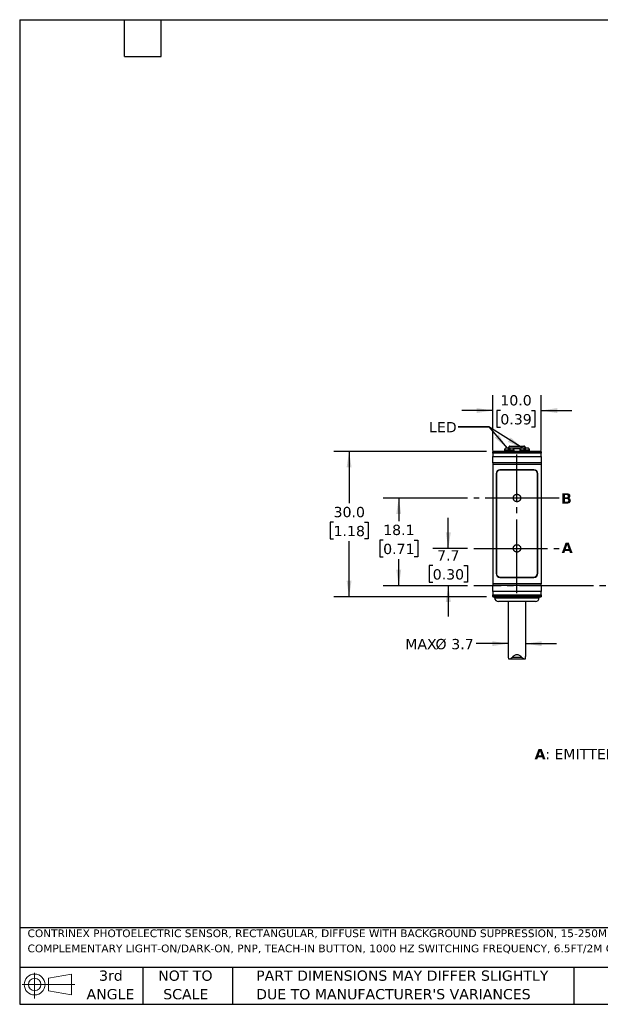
# Model space of a CAD drawing. Header units: millimetres. Extents: x 6 to 273, y 6 to 210.
# Tile 1 of 4: x 6 to 126, y 6 to 210. Entities that reach past the tile are written whole.
import ezdxf

# ---------------------------------------------------------------- set-up
doc = ezdxf.new("R2010")
doc.units = ezdxf.units.MM
doc.linetypes.add('SLD-Center', pattern=[19.05, 15.24, -1.27, 1.27, -1.27])
doc.linetypes.add('SLD-Solid', pattern=[0])
doc.layers.add('CENTER', color=40, linetype='SLD-Center')
doc.layers.add('DIMENSIONS', color=140, linetype='SLD-Solid', lineweight=25)
doc.layers.add('TEXT', color=140, linetype='SLD-Solid', lineweight=25)
doc.styles.add('SLDTEXTSTYLE0', font='VERDANAB.TTF')
doc.styles.add('SLDTEXTSTYLE1', font='VERDANA.TTF')
doc.styles.get("Standard").update_dxf_attribs({"font": 'VERDANA.TTF'})
doc.dimstyles.new('SLDDIMSTYLE0', dxfattribs={"dimtxt": 2.158008, "dimasz": 3.302, "dimexe": 0, "dimexo": 0.0625, "dimgap": 0.539502, "dimtad": 0, "dimtih": 1, "dimtoh": 1, "dimrnd": 1e-09, "dimzin": 12, "dimdsep": 46, "dimtxsty": 'SLDTEXTSTYLE1', "dimsah": 1, "dimcen": 0.09, "dimadec": 0, "dimazin": 3, "dimtfac": 1, "dimtmove": 0, "dimatfit": 0, "dimfxl": 0, "dimfrac": 2, "dimtolj": 1, "dimtzin": 12, "dimarcsym": 0})
doc.dimstyles.new('SLDDIMSTYLE1', dxfattribs={"dimtxt": 2.158008, "dimasz": 3.302, "dimexe": 0, "dimexo": 0.0625, "dimgap": 0.539502, "dimtad": 0, "dimtih": 1, "dimtoh": 1, "dimrnd": 1e-09, "dimzin": 12, "dimdsep": 46, "dimtxsty": 'SLDTEXTSTYLE1', "dimsah": 1, "dimcen": 0.09, "dimadec": 0, "dimazin": 3, "dimtfac": 1, "dimtofl": 0, "dimtmove": 0, "dimatfit": 3, "dimfxl": 0, "dimfrac": 2, "dimtolj": 1, "dimtzin": 12, "dimarcsym": 0})
doc.dimstyles.new('SLDDIMSTYLE2', dxfattribs={"dimtxt": 2.158008, "dimasz": 3.302, "dimexe": 0, "dimexo": 0.0625, "dimgap": 0.539502, "dimtad": 0, "dimtih": 1, "dimtoh": 1, "dimrnd": 1e-09, "dimzin": 4, "dimdsep": 46, "dimtxsty": 'SLDTEXTSTYLE1', "dimsah": 1, "dimcen": 0.09, "dimadec": 0, "dimazin": 1, "dimtfac": 1, "dimtmove": 0, "dimatfit": 0, "dimfxl": 0, "dimfrac": 2, "dimtolj": 1, "dimtzin": 12, "dimarcsym": 0})
doc.dimstyles.new('SLDDIMSTYLE4', dxfattribs={"dimtxt": 2.158008, "dimasz": 3.302, "dimexe": 0, "dimexo": 0.0625, "dimgap": 0.539502, "dimtad": 0, "dimtih": 1, "dimtoh": 1, "dimrnd": 1e-09, "dimzin": 4, "dimdsep": 46, "dimtxsty": 'SLDTEXTSTYLE1', "dimsah": 1, "dimcen": 0.09, "dimadec": 0, "dimazin": 1, "dimtfac": 1, "dimtofl": 0, "dimtmove": 0, "dimatfit": 3, "dimfxl": 0, "dimfrac": 2, "dimtolj": 1, "dimtzin": 12, "dimarcsym": 0})
doc.dimstyles.new('SLDDIMSTYLE5', dxfattribs={"dimtxt": 0.18, "dimasz": 3.302, "dimexe": 0, "dimexo": 0.0625, "dimgap": 0, "dimtad": 0, "dimtih": 1, "dimtoh": 1, "dimdec": 0, "dimrnd": 1e-09, "dimzin": 0, "dimdsep": 46, "dimtxsty": 'Standard', "dimsah": 1, "dimcen": 0.09, "dimadec": 0, "dimazin": 0, "dimtfac": 3.302, "dimtdec": 0, "dimtofl": 0, "dimtmove": 0, "dimatfit": 3, "dimfxl": 0, "dimfrac": 2, "dimtolj": 1, "dimtzin": 0, "dimarcsym": 0})

# ---------------------------------------------------------------- blocks, each defined once
blk = doc.blocks.new('Block11')
at = {"color": 7, "linetype": 'SLD-Solid', "lineweight": 18}
for p, q in [((2.59, 5.31), (2.59, 0)), ((5.48, 4.17), (10.18, 5.03)), ((5.48, 1.6), (5.48, 4.17)), ((10.18, 5.03), (10.18, 0.73)), ((0, 2.88), (10.87, 2.88)), ((5.48, 1.6), (10.18, 0.73))]:
    blk.add_line(p, q, dxfattribs=at)
for radius in [2.15, 1.29]:
    blk.add_circle((2.59, 2.88), radius, dxfattribs=at)
blk = doc.blocks.new('Block12')
at = {"color": 7, "linetype": 'Continuous'}
blk.add_blockref('Block11', (0, 0), dxfattribs=at)
blk = doc.blocks.new('SW_NOTE_0')
at = {"layer": 'TEXT', "color": 0, "char_height": 1.5875, "attachment_point": 1, "style": 'SLDTEXTSTYLE1'}
for s, insert in [('CONTRINEX PHOTOELECTRIC SENSOR, RECTANGULAR, DIFFUSE WITH BACKGROUND SUPPRESSION, 15-250MM SENSING DISTANCE, ', (0, 2.02)), ('COMPLEMENTARY LIGHT-ON/DARK-ON, PNP, TEACH-IN BUTTON, 1000 HZ SWITCHING FREQUENCY, 6.5FT/2M CABLE LENGTH, PIGTAIL.', (0, -1.1))]:
    blk.add_mtext(s, dxfattribs=dict(at, insert=insert))
blk = doc.blocks.new('SW_NOTE_0_3')
at = {"layer": 'TEXT', "color": 0, "char_height": 2.1167, "attachment_point": 1, "style": 'SLDTEXTSTYLE1'}
for s, insert in [('PART DIMENSIONS MAY DIFFER SLIGHTLY ', (0, 2.69)), ("DUE TO MANUFACTURER'S VARIANCES", (0, -1.13))]:
    blk.add_mtext(s, dxfattribs=dict(at, insert=insert))
blk = doc.blocks.new('SW_NOTE_0_4')
at = {"layer": 'TEXT', "color": 0, "char_height": 2.117, "attachment_point": 2, "style": 'SLDTEXTSTYLE1'}
for s, insert in [('NOT TO', (5.26, 2.69)), ('SCALE', (5.35, -1.13))]:
    blk.add_mtext(s, dxfattribs=dict(at, insert=insert))
blk = doc.blocks.new('SW_NOTE_0_5')
at = {"layer": 'TEXT', "color": 0, "char_height": 2.117, "attachment_point": 2, "style": 'SLDTEXTSTYLE1'}
for s, insert in [('3rd', (2.32, 2.69)), ('ANGLE', (2.22, -1.13))]:
    blk.add_mtext(s, dxfattribs=dict(at, insert=insert))
blk = doc.blocks.new('_D')
at = {"layer": 'DIMENSIONS'}
for p, q in [((94.75, 100.41), (94.75, 106.76)), ((98.73, 100.41), (91.57, 100.41)), ((91.54, 96.88), (90.82, 96.88)), ((90.82, 96.88), (90.82, 93.45)), ((97.96, 96.88), (98.68, 96.88)), ((98.68, 96.88), (98.68, 93.45)), ((90.82, 93.45), (91.54, 93.45)), ((98.73, 92.71), (91.57, 92.71)), ((94.75, 92.71), (94.75, 86.36)), ((98.68, 93.45), (97.96, 93.45))]:
    blk.add_line(p, q, dxfattribs=at)
for points in [[(94.75, 100.41), (95.26, 103.72), (94.24, 103.72)], [(94.75, 92.71), (94.24, 89.41), (95.26, 89.41)]]:
    blk.add_solid(points, dxfattribs=at)
at = {"layer": 'DIMENSIONS', "char_height": 2.117, "attachment_point": 1, "style": 'SLDTEXTSTYLE1'}
for s, insert in [('7.7', (92.44, 100.05)), ('0.30', (91.54, 96.14))]:
    blk.add_mtext(s, dxfattribs=dict(at, insert=insert))
blk = doc.blocks.new('_D_1')
at = {"layer": 'DIMENSIONS'}
for p, q in [((98.73, 110.81), (81.35, 110.81)), ((84.53, 110.81), (84.53, 106.05)), ((81.32, 102.14), (80.6, 102.14)), ((80.6, 102.14), (80.6, 98.71)), ((87.73, 102.14), (88.46, 102.14)), ((88.46, 102.14), (88.46, 98.71)), ((80.6, 98.71), (81.32, 98.71)), ((84.53, 92.71), (84.53, 98.22)), ((88.46, 98.71), (87.73, 98.71)), ((98.73, 92.71), (81.35, 92.71))]:
    blk.add_line(p, q, dxfattribs=at)
for points in [[(84.53, 110.81), (84.02, 107.51), (85.04, 107.51)], [(84.53, 92.71), (85.04, 96.02), (84.02, 96.02)]]:
    blk.add_solid(points, dxfattribs=at)
at = {"layer": 'DIMENSIONS', "char_height": 2.117, "attachment_point": 1, "style": 'SLDTEXTSTYLE1'}
for s, insert in [('18.1', (81.32, 105.31)), ('0.71', (81.32, 101.39))]:
    blk.add_mtext(s, dxfattribs=dict(at, insert=insert))
blk = doc.blocks.new('SW_NOTE_0_7')
at = {"layer": 'TEXT', "color": 0, "attachment_point": 1}
for s, insert, char_height, style in [('A', (0, 2.69), 2.12, 'SLDTEXTSTYLE0'), (': EMITTER AXIS      ', (2.19, 2.69), 2.1167, 'SLDTEXTSTYLE1'), ('B', (30.97, 2.69), 2.12, 'SLDTEXTSTYLE0'), (': RECEIVER AXIS', (33.12, 2.69), 2.1167, 'SLDTEXTSTYLE1')]:
    blk.add_mtext(s, dxfattribs=dict(at, insert=insert, char_height=char_height, style=style))
blk = doc.blocks.new('_D_10')
at = {"layer": 'DIMENSIONS'}
for p, q in [((102.64, 120.46), (71.12, 120.46)), ((74.29, 120.46), (74.29, 109.74)), ((71.09, 105.83), (70.36, 105.83)), ((70.36, 105.83), (70.36, 102.4)), ((77.5, 105.83), (78.22, 105.83)), ((78.22, 105.83), (78.22, 102.4)), ((70.36, 102.4), (71.09, 102.4)), ((74.29, 90.46), (74.29, 101.91)), ((78.22, 102.4), (77.5, 102.4)), ((102.64, 90.46), (71.12, 90.46))]:
    blk.add_line(p, q, dxfattribs=at)
for points in [[(74.29, 120.46), (73.78, 117.16), (74.8, 117.16)], [(74.29, 90.46), (74.8, 93.77), (73.78, 93.77)]]:
    blk.add_solid(points, dxfattribs=at)
at = {"layer": 'DIMENSIONS', "char_height": 2.117, "attachment_point": 1, "style": 'SLDTEXTSTYLE1'}
for s, insert in [('30.0', (71.09, 109)), ('1.18', (71.09, 105.08))]:
    blk.add_mtext(s, dxfattribs=dict(at, insert=insert))
blk = doc.blocks.new('_D_11')
at = {"layer": 'DIMENSIONS'}
for p, q in [((103.91, 120.65), (103.91, 132.07)), ((113.91, 120.65), (113.91, 132.07)), ((103.91, 128.89), (97.56, 128.89)), ((105.49, 128.89), (104.76, 128.89)), ((104.76, 128.89), (104.76, 125.46)), ((111.9, 128.89), (112.62, 128.89)), ((112.62, 128.89), (112.62, 125.46)), ((113.91, 128.89), (120.26, 128.89)), ((104.76, 125.46), (105.49, 125.46)), ((112.62, 125.46), (111.9, 125.46))]:
    blk.add_line(p, q, dxfattribs=at)
for points in [[(103.91, 128.89), (100.61, 129.4), (100.61, 128.38)], [(113.91, 128.89), (117.22, 128.38), (117.22, 129.4)]]:
    blk.add_solid(points, dxfattribs=at)
at = {"layer": 'DIMENSIONS', "char_height": 2.117, "attachment_point": 1, "style": 'SLDTEXTSTYLE1'}
for s, insert in [('10.0', (105.49, 132.06)), ('0.39', (105.49, 128.15))]:
    blk.add_mtext(s, dxfattribs=dict(at, insert=insert))
blk = doc.blocks.new('_D_12')
at = {"layer": 'DIMENSIONS'}
for p, q in [((107.11, 80.78), (100.47, 80.78)), ((110.71, 80.78), (117.06, 80.78))]:
    blk.add_line(p, q, dxfattribs=at)
for points in [[(107.11, 80.78), (103.81, 81.29), (103.81, 80.27)], [(110.71, 80.78), (114.02, 80.27), (114.02, 81.29)]]:
    blk.add_solid(points, dxfattribs=at)
at = {"layer": 'DIMENSIONS', "char_height": 2.117, "attachment_point": 1, "style": 'SLDTEXTSTYLE1'}
for s, insert in [('MAX', (85.87, 81.75)), ('%%c', (92.11, 81.75)), ('3.7', (95.37, 81.75))]:
    blk.add_mtext(s, dxfattribs=dict(at, insert=insert))

msp = doc.modelspace()

# ---------------------------------------------------------------- linework, layer by layer
for p, q in [((113.915, 120.464), (103.915, 120.464)), ((103.915, 120.464), (103.915, 120.431)), ((103.915, 120.431), (113.915, 120.431)), ((103.915, 120.091), (103.915, 120.431)), ((113.915, 120.091), (103.915, 120.091)), ((103.915, 120.091), (103.915, 119.379)), ((106.338, 120.784), (106.315, 120.739)), ((106.315, 120.739), (106.315, 120.464)), ((108.315, 120.739), (106.315, 120.739)), ((107.125, 121.114), (106.528, 121.114)), ((107.296, 121.464), (107.094, 121.114)), ((107.315, 120.784), (107.125, 121.114)), ((107.503, 121.11), (107.127, 121.11)), ((107.445, 121.01), (107.185, 121.01)), ((110.534, 121.464), (107.296, 121.464)), ((107.505, 121.114), (107.315, 120.784)), ((108.102, 121.114), (107.505, 121.114)), ((109.725, 121.11), (108.105, 121.11)), ((109.662, 121.01), (108.168, 121.01)), ((108.315, 120.739), (108.292, 120.784)), ((108.315, 120.464), (108.315, 120.739)), ((109.538, 120.784), (109.515, 120.739)), ((109.515, 120.739), (109.515, 120.464)), ((111.515, 120.739), (109.515, 120.739)), ((110.325, 121.114), (109.728, 121.114)), ((110.515, 120.784), (110.325, 121.114)), ((110.703, 121.11), (110.327, 121.11)), ((110.645, 121.01), (110.385, 121.01)), ((110.705, 121.114), (110.515, 120.784)), ((110.736, 121.114), (110.534, 121.464)), ((111.302, 121.114), (110.705, 121.114)), ((111.515, 120.739), (111.492, 120.784)), ((111.515, 120.464), (111.515, 120.739)), ((113.915, 120.464), (113.915, 120.431)), ((113.915, 120.431), (113.915, 120.091)), ((113.915, 119.379), (113.915, 120.091)), ((103.915, 119.379), (113.915, 119.379)), ((103.915, 118.089), (103.915, 119.379)), ((113.915, 118.089), (103.915, 118.089)), ((103.915, 118.089), (103.915, 117.834)), ((113.915, 119.379), (113.915, 118.089)), ((113.915, 118.089), (113.915, 117.834)), ((103.915, 117.834), (113.915, 117.834)), ((103.915, 117.834), (103.915, 93.094)), ((104.615, 115.864), (104.615, 95.264)), ((112.415, 116.664), (105.415, 116.664)), ((112.365, 116.614), (105.465, 116.614)), ((113.215, 95.264), (113.215, 115.864)), ((113.915, 117.834), (113.915, 93.094)), ((104.665, 115.814), (104.665, 95.314)), ((113.165, 95.314), (113.165, 115.814)), ((105.415, 94.464), (112.415, 94.464)), ((105.465, 94.514), (112.365, 94.514)), ((113.915, 93.094), (103.915, 93.094)), ((103.915, 93.094), (103.915, 92.839)), ((103.915, 92.839), (113.915, 92.839)), ((103.915, 91.549), (103.915, 92.839)), ((113.915, 91.549), (103.915, 91.549)), ((103.915, 91.549), (103.915, 90.837)), ((113.915, 92.839), (113.915, 93.094)), ((113.915, 92.839), (113.915, 91.549)), ((113.915, 90.837), (113.915, 91.549)), ((103.915, 90.837), (113.915, 90.837)), ((103.915, 90.497), (103.915, 90.837)), ((113.915, 90.497), (103.915, 90.497)), ((103.915, 90.497), (103.915, 90.464)), ((103.915, 90.464), (113.915, 90.464)), ((104.315, 90.464), (104.315, 90.264)), ((104.315, 90.264), (113.515, 90.264)), ((107.115, 89.464), (107.115, 78.118)), ((110.715, 78.119), (110.715, 89.464)), ((113.515, 90.264), (113.515, 90.464)), ((113.915, 90.837), (113.915, 90.497)), ((113.915, 90.497), (113.915, 90.464)), ((107.123, 78.118), (107.121, 77.954)), ((107.318, 77.614), (110.505, 77.614)), ((109.895, 77.954), (107.935, 77.954)), ((110.709, 77.954), (110.708, 78.119))]:
    msp.add_line(p, q)
for centre, radius, start, end in [((107.469, 121.364), 0.2, 90, 150), ((110.361, 121.364), 0.2, 30, 90), ((105.415, 115.864), 0.8, 90, 180), ((105.465, 115.814), 0.8, 90, 180), ((112.365, 115.814), 0.8, 0, 90), ((112.415, 115.864), 0.8, 0, 90), ((105.415, 95.264), 0.8, 180, 270), ((105.465, 95.314), 0.8, 180, 270), ((112.365, 95.314), 0.8, 270, 0), ((112.415, 95.264), 0.8, 270, 0), ((105.115, 90.264), 0.8, 180, 270), ((112.715, 90.264), 0.8, 270, 0)]:
    msp.add_arc(centre, radius, start, end)
for centre, start_param, end_param in [((107.315, 114.163), 0.3927394, 0.4949341), ((107.315, 114.163), 5.7882512, 5.8904459), ((110.515, 114.163), 0.3927394, 0.4949341), ((110.515, 114.163), 5.7882512, 5.8904459)]:
    msp.add_ellipse(centre, major_axis=(0, 7.523), ratio=0.2734697, start_param=start_param, end_param=end_param)
for points, knots in [([(107.469, 121.564), (107.469, 121.564), (108.117, 121.564), (109.713, 121.564), (110.361, 121.564), (110.361, 121.564)], [0, 0, 0, 0, 0.5, 0.5, 1, 1, 1, 1]), ([(112.715, 89.464), (112.715, 89.464), (111.012, 89.464), (106.818, 89.464), (105.115, 89.464), (105.115, 89.464)], [0, 0, 0, 0, 0.5, 0.5, 1, 1, 1, 1]), ([(107.121, 77.954), (107.129, 77.831), (107.147, 77.737), (107.225, 77.624), (107.286, 77.605), (107.439, 77.63), (107.532, 77.672), (107.726, 77.789), (107.832, 77.864), (107.935, 77.954)], [0, 0, 0, 0, 0.25, 0.25, 0.5, 0.5, 0.75, 0.75, 1, 1, 1, 1]), ([(107.935, 77.954), (108.057, 78.099), (108.193, 78.237), (108.435, 78.408), (108.522, 78.458), (108.712, 78.531), (108.814, 78.552), (109.019, 78.552), (109.121, 78.53), (109.308, 78.458), (109.396, 78.407), (109.638, 78.236), (109.773, 78.098), (109.895, 77.954)], [0, 0, 0, 0, 0.25, 0.25, 0.375, 0.375, 0.5, 0.5, 0.625, 0.625, 0.75, 0.75, 1, 1, 1, 1]), ([(109.895, 77.954), (109.998, 77.864), (110.102, 77.789), (110.25, 77.701), (110.297, 77.676), (110.386, 77.638), (110.429, 77.624), (110.544, 77.605), (110.604, 77.623), (110.683, 77.736), (110.701, 77.831), (110.709, 77.954)], [0, 0, 0, 0, 0.25, 0.25, 0.375, 0.375, 0.5, 0.5, 0.75, 0.75, 1, 1, 1, 1])]:
    msp.add_open_spline(points, degree=3, knots=knots)
at = {"layer": 'CENTER'}
for p, q in [((108.915, 91.168), (108.915, 119.796)), ((117.599, 110.814), (99.997, 110.814)), ((99.997, 100.414), (117.599, 100.414)), ((162.777, 92.714), (99.997, 92.714))]:
    msp.add_line(p, q, dxfattribs=at)
for centre in [(108.915, 110.84), (108.915, 100.443)]:
    msp.add_circle(centre, 0.762, dxfattribs=at)
at = {"layer": 'DIMENSIONS'}
msp.add_solid([(106.895, 121.114), (105.135, 123.953), (104.363, 123.293)], dxfattribs=at)
at = {"layer": 'TEXT'}
for p, q in [((6.35, 209.55), (273.05, 209.55)), ((6.35, 209.55), (6.35, 6.35)), ((27.94, 201.93), (27.94, 209.55)), ((35.56, 201.93), (35.56, 209.55)), ((27.94, 201.93), (35.56, 201.93)), ((273.05, 22.126), (6.35, 22.126)), ((273.05, 13.97), (6.35, 13.97)), ((31.75, 13.97), (31.75, 6.35)), ((50.212, 13.97), (50.212, 6.35)), ((120.646, 13.97), (120.646, 6.35)), ((6.35, 6.35), (273.05, 6.35))]:
    msp.add_line(p, q, dxfattribs=at)
at = {"layer": 'TEXT', "flags": 128}
msp.add_lwpolyline([(96.787, 125.508), (103.137, 125.508), (106.895, 121.114)], dxfattribs=at)

# ---------------------------------------------------------------- block references
at = {"layer": 'TEXT'}
for name, p in [('SW_NOTE_0_7', (112.557, 56.361)), ('SW_NOTE_0', (7.966, 19.777)), ('Block12', (6.838, 7.554)), ('SW_NOTE_0_5', (22.847, 10.635)), ('SW_NOTE_0_4', (35.257, 10.635)), ('SW_NOTE_0_3', (55.119, 10.635))]:
    msp.add_blockref(name, p, dxfattribs=at)

# ---------------------------------------------------------------- texts
at = {"layer": 'TEXT', "attachment_point": 1}
for s, insert, char_height, style in [('LED', (90.784, 126.512), 2.1167, 'SLDTEXTSTYLE1'), ('LED', (90.784, 126.512), 2.1167, 'SLDTEXTSTYLE1'), ('B', (118.022, 111.805), 2.117, 'SLDTEXTSTYLE0'), ('A', (118.149, 101.629), 2.117, 'SLDTEXTSTYLE0')]:
    msp.add_mtext(s, dxfattribs=dict(at, insert=insert, char_height=char_height, style=style))

# ---------------------------------------------------------------- dimensions: what is measured, and where the dimension line sits
at = {"layer": 'DIMENSIONS'}
dim = msp.add_linear_dim(base=(113.915, 128.892), p1=(103.915, 119.379), p2=(113.915, 119.379), dimstyle='SLDDIMSTYLE2', dxfattribs=at)
dim.commit()
dim.dimension.update_dxf_attribs({"geometry": '_D_11', "text_midpoint": (108.693, 128.892), "dimtype": 160})
for base, p1, p2, dimstyle, picture, middle in [((74.292, 120.464), (103.915, 90.464), (103.915, 120.464), 'SLDDIMSTYLE4', '_D_10', (74.292, 105.826)), ((84.527, 110.814), (99.997, 92.714), (99.997, 110.814), 'SLDDIMSTYLE1', '_D_1', (84.527, 102.135)), ((94.75, 100.414), (99.997, 92.714), (99.997, 100.414), 'SLDDIMSTYLE0', '_D', (94.75, 96.88))]:
    dim = msp.add_linear_dim(base=base, p1=p1, p2=p2, angle=90, dimstyle=dimstyle, dxfattribs=at)
    dim.commit()
    dim.dimension.update_dxf_attribs({"geometry": picture, "text_midpoint": middle, "dimtype": 160})
dim = msp.add_linear_dim(base=(107.115, 80.778), p1=(110.715, 78.127), p2=(107.115, 78.127), text='MAX%%c3.7', dimstyle='SLDDIMSTYLE0', dxfattribs=at)
dim.commit()
dim.dimension.update_dxf_attribs({"geometry": '_D_12', "text_midpoint": (92.93, 80.778), "dimtype": 160})

# ---------------------------------------------------------------- leaders
at = {"layer": 'TEXT'}
msp.add_leader([(110.122, 121.114), (103.137, 125.508), (96.787, 125.508)], dimstyle='SLDDIMSTYLE5', dxfattribs=at)

doc.saveas('drawing.dxf')
